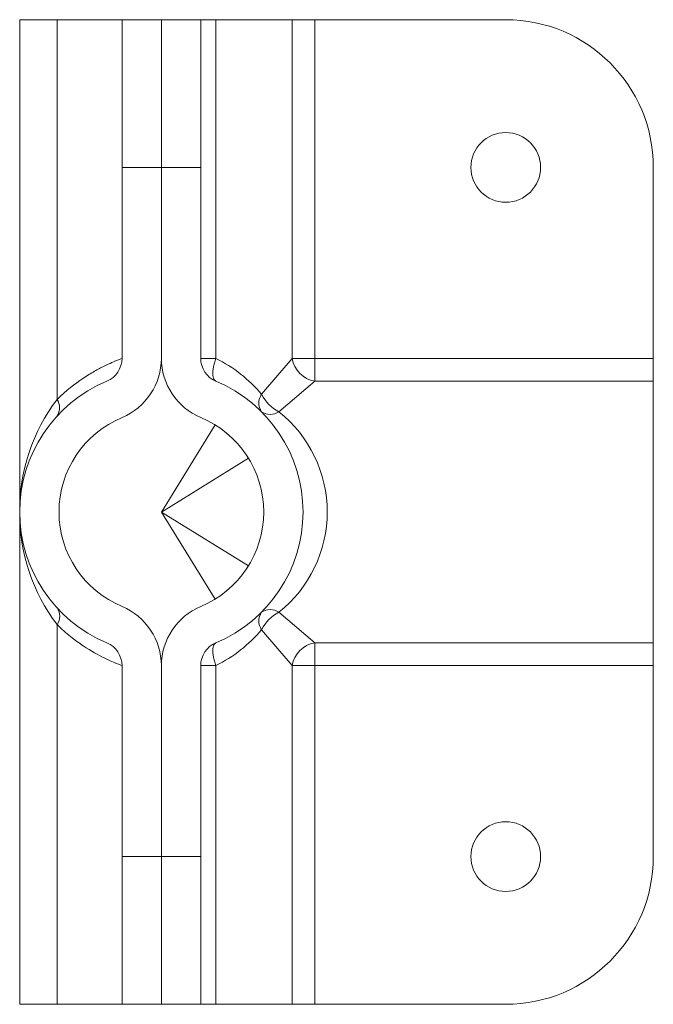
# Paper-space layout '_Top' of a CAD drawing. Header units: inches. Extents: x -0.36 to 1.25, y -1.25 to 1.25.
import ezdxf

# ---------------------------------------------------------------- set-up
doc = ezdxf.new("R2010")
doc.units = ezdxf.units.IN
doc.header["$MEASUREMENT"] = 0

psp = doc.layouts.new('_Top')

# ---------------------------------------------------------------- linework, layer by layer
at = {"color": 7, "linetype": 'Continuous', "lineweight": 15}
for p, q in [((-0.36, 1.25), (-0.36, -1.25)), ((0.875, 1.25), (-0.36, 1.25)), ((-0.265, 0.286), (-0.265, 1.25)), ((-0.1, 0.39), (-0.1, 1.25)), ((0, 1.25), (0, 0.39)), ((0.1, 0.39), (0.1, 1.25)), ((0.1385, 1.25), (0.1385, 0.39)), ((0.3323, 0.39), (0.3323, 1.25)), ((0.39, 1.25), (0.39, 0.3323)), ((0.1, 0.875), (-0.1, 0.875)), ((1.25, 0.875), (1.25, -0.875)), ((0.1385, 0.39), (0.1, 0.39)), ((0.2546, 0.2988), (0.3323, 0.39)), ((0.3323, 0.39), (1.25, 0.39)), ((0.39, 0.3323), (0.2988, 0.2546)), ((1.25, 0.3323), (0.39, 0.3323)), ((0.2988, -0.2546), (0.39, -0.3323)), ((-0.265, -1.25), (-0.265, -0.286)), ((0.3323, -0.39), (0.2546, -0.2988)), ((0.39, -0.3323), (1.25, -0.3323)), ((0.39, -0.3323), (0.39, -1.25)), ((-0.1, -0.39), (-0.1, -1.25)), ((0, -0.39), (0, -1.25)), ((0.1, -0.39), (0.1, -1.25)), ((0.1, -0.39), (0.1385, -0.39)), ((0.1385, -0.39), (0.1385, -1.25)), ((0.3323, -1.25), (0.3323, -0.39)), ((1.25, -0.39), (0.3323, -0.39)), ((-0.1, -0.875), (0.1, -0.875)), ((0.875, -1.25), (-0.36, -1.25))]:
    psp.add_line(p, q, dxfattribs=at)
at = {"color": 125, "linetype": 'Continuous', "lineweight": 15}
for p, q in [((0, 0), (0.1363, 0.2214)), ((0.2214, 0.1363), (0, 0)), ((0.1363, -0.2214), (0, 0)), ((0, 0), (0.2214, -0.1363))]:
    psp.add_line(p, q, dxfattribs=at)
at = {"color": 7, "linetype": 'Continuous', "lineweight": 15, "flags": 128}
for points in [[(0.1385, 0.39), (0.1374, 0.387), (0.1365, 0.3841), (0.1356, 0.3811), (0.1348, 0.3782), (0.134, 0.3753), (0.1334, 0.3725), (0.1328, 0.3697), (0.1322, 0.3669), (0.1318, 0.3643), (0.1314, 0.3616), (0.1311, 0.3591), (0.1309, 0.3566), (0.1308, 0.3542), (0.1308, 0.3519), (0.1308, 0.3497), (0.1309, 0.3476), (0.1311, 0.3457), (0.1314, 0.3438), (0.1318, 0.342), (0.1322, 0.3404), (0.1328, 0.3389), (0.1334, 0.3376), (0.134, 0.3363), (0.1348, 0.3352), (0.1356, 0.3343), (0.1365, 0.3335), (0.1374, 0.3328), (0.1385, 0.3323)], [(0.1385, -0.3323), (0.1374, -0.3328), (0.1365, -0.3335), (0.1356, -0.3343), (0.1348, -0.3352), (0.134, -0.3363), (0.1334, -0.3376), (0.1328, -0.3389), (0.1322, -0.3404), (0.1318, -0.342), (0.1314, -0.3438), (0.1311, -0.3457), (0.1309, -0.3476), (0.1308, -0.3497), (0.1308, -0.3519), (0.1308, -0.3542), (0.1309, -0.3566), (0.1311, -0.3591), (0.1314, -0.3616), (0.1318, -0.3643), (0.1322, -0.3669), (0.1328, -0.3697), (0.1334, -0.3725), (0.134, -0.3753), (0.1348, -0.3782), (0.1356, -0.3811), (0.1365, -0.3841), (0.1374, -0.387), (0.1385, -0.39)]]:
    psp.add_lwpolyline(points, dxfattribs=at)
at = {"color": 7, "linetype": 'Continuous', "lineweight": 15}
for centre in [(0.875, 0.875), (0.875, -0.875)]:
    psp.add_circle(centre, 0.0885, dxfattribs=at)
for centre, radius, start, end in [((0.875, 0.875), 0.375, 0, 90), ((-0.1625, 0.39), 0.0625, 292.6199, 0), ((-0.1625, 0.39), 0.1625, 292.6199, 0), ((0.1625, 0.39), 0.1625, 180, 247.3801), ((0.1625, 0.39), 0.0625, 180, 247.3801), ((-0.0227, 0.0654), 0.3624, 40.0795, 63.5887), ((0.4013, 0.4013), 0.07, 189.3305, 260.6695), ((0, 0), 0.36, 112.6199, 247.3801), ((0, 0), 0.36, 292.6199, 67.3801), ((0.105, 0.0043), 0.465, 142.7132, 180.5287), ((-0.2969, 0.2649), 0.0383, 326.4967, 33.5033), ((0.2863, 0.2767), 0.0387, 145.1431, 214.8569), ((0.3458, 0.3458), 0.1026, 207.2738, 242.7262), ((0.2767, 0.2863), 0.0387, 235.1431, 304.8569), ((0.0959, 0), 0.3255, 308.5554, 51.4446), ((0, 0), 0.26, 112.6199, 247.3801), ((0, 0), 0.26, 292.6199, 67.3801), ((0.105, -0.0043), 0.465, 179.4713, 217.2868), ((-0.2959, -0.2649), 0.0375, 325.6158, 34.3842), ((-0.1625, -0.39), 0.1625, 0, 67.3801), ((0.1625, -0.39), 0.1625, 112.6199, 180), ((0.2767, -0.2863), 0.0387, 55.1431, 124.8569), ((0.2863, -0.2767), 0.0387, 145.1431, 214.8569), ((0.3458, -0.3458), 0.1026, 117.2738, 152.7262), ((-0.0227, -0.0654), 0.3624, 296.4113, 319.9205), ((-0.1625, -0.39), 0.0625, 0, 67.3801), ((0.1625, -0.39), 0.0625, 112.6199, 180), ((0.4013, -0.4013), 0.07, 99.3305, 170.6695), ((0.875, -0.875), 0.375, 270, 0)]:
    psp.add_arc(centre, radius, start, end, dxfattribs=at)
for points, knots in [([(-0.265, 0.286), (-0.242, 0.3085), (-0.2196, 0.3256), (-0.189, 0.3461), (-0.1792, 0.3521), (-0.1612, 0.3623), (-0.153, 0.3666), (-0.1382, 0.3739), (-0.1316, 0.3769), (-0.1201, 0.382), (-0.1154, 0.384), (-0.1039, 0.3886), (-0.1, 0.39), (-0.1, 0.39)], [0, 0, 0, 0, 0.25, 0.25, 0.375, 0.375, 0.5, 0.5, 0.625, 0.625, 0.75, 0.75, 1, 1, 1, 1]), ([(-0.1, -0.39), (-0.1, -0.39), (-0.1039, -0.3886), (-0.1154, -0.384), (-0.1201, -0.382), (-0.1316, -0.377), (-0.1382, -0.3739), (-0.1603, -0.363), (-0.1782, -0.3533), (-0.2039, -0.3362), (-0.2092, -0.3325), (-0.22, -0.3246), (-0.2254, -0.3205), (-0.2421, -0.3072), (-0.2535, -0.2972), (-0.265, -0.286)], [0, 0, 0, 0, 0.25, 0.25, 0.375, 0.375, 0.5, 0.5, 0.75, 0.75, 0.8125, 0.8125, 0.875, 0.875, 1, 1, 1, 1])]:
    psp.add_open_spline(points, degree=3, knots=knots, dxfattribs=at)

doc.saveas('drawing.dxf')
